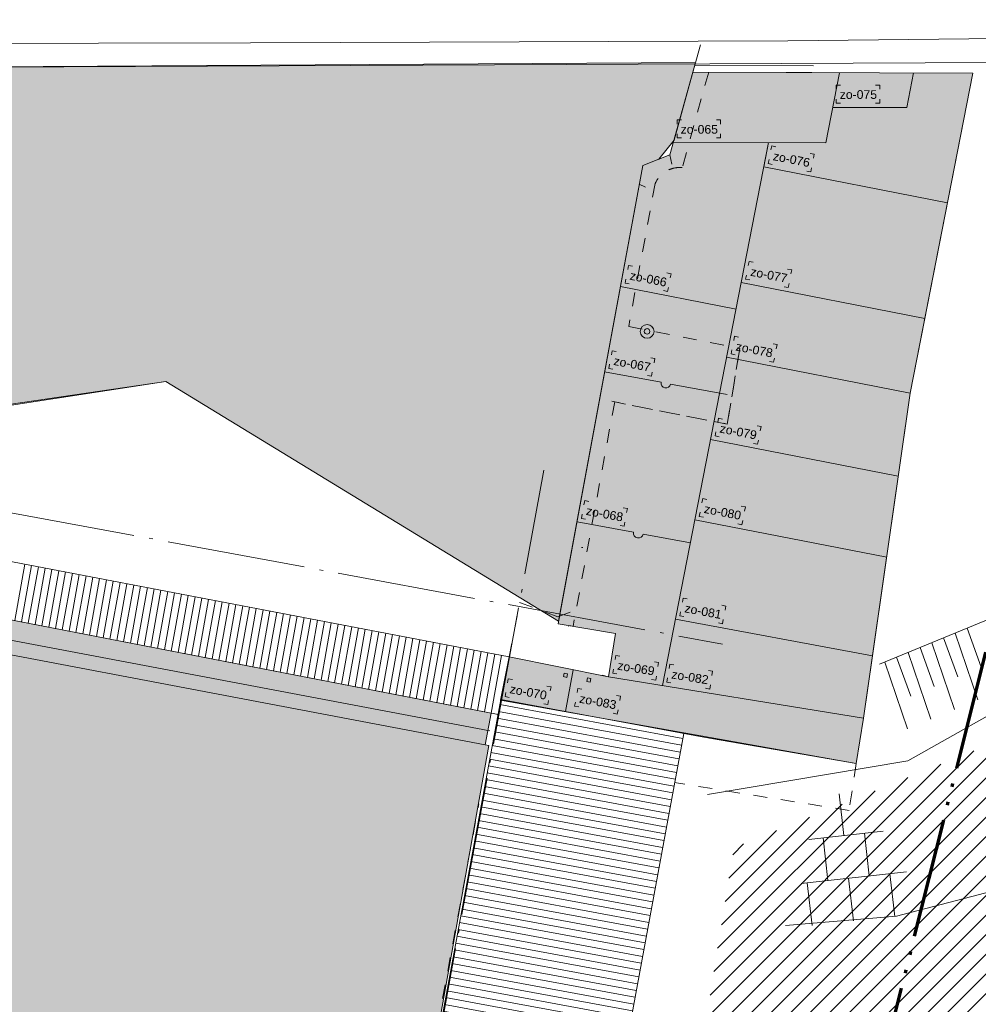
# Model space of a CAD drawing. Extents: x -294884 to 286267, y 0 to 1429765.
# Tile 40 of 178: x 36409 to 43327, y 203110 to 210217. Entities that reach past the tile are written whole.
import ezdxf

# ---------------------------------------------------------------- set-up
doc = ezdxf.new("R2010")
doc.units = 0
doc.header["$MEASUREMENT"] = 0
for name, pattern in [('DASHDOT', [1250, 1000, -112.5, 25, -112.5]), ('DASHED', [200, 100, -100]), ('DIVIDE', [1250, 862.5, -112.5, 25, -112.5, 25, -112.5])]:
    doc.linetypes.add(name, pattern=pattern)
for name, color, linetype in [('A-0030-STRAMIEN', 1, 'Continuous'), ('A-0210-WAND-BU', 8, 'Continuous'), ('A-0306--', 1, 'Continuous'), ('A-0307-TEKST', 7, 'Continuous')]:
    doc.layers.add(name, color=color, linetype=linetype)

# ---------------------------------------------------------------- blocks, each defined once
blk = doc.blocks.new('M-NIEUW_10')
at = {"linetype": 'Continuous', "lineweight": 5}
for color, points in [(111, [(142928.2, 115795.2), (139789.9, 115337.5), (139641.9, 115316.6), (139574.4, 115369.1), (139646.8, 115798.8), (139967.3, 117442.8), (140082.8, 118035.7), (140080, 118057), (146751.4, 118097.8), (146597.7, 117538.9), (146487.7, 117400.1), (146372.3, 117354.7), (145763.3, 114066.8)]), (8, [(147964.2, 113365.7), (146123.4, 113665.5), (146174.9, 113978), (145759.3, 114046.4), (146372.3, 117354.7), (146567.2, 117431.4), (146732.3, 118028.7), (148751.8, 118021.3), (148300.8, 115712), (148027.7, 113817.4)]), (254, [(139728.8, 114217.9), (139774.2, 114471.9), (145276.8, 113402), (145233.2, 113174.5)]), (111, [(145260.2, 113169.4), (144486.1, 108836.8), (138917.9, 109840.1), (139728.8, 114217.9), (145233.2, 113174.5)]), (8, [(146123.4, 113665.5), (147964.2, 113365.7), (147910.4, 113038.8), (145343.2, 113497.5), (145406.2, 113809.3)])]:
    blk.add_hatch(color=color, dxfattribs=at).paths.add_polyline_path(points, flags=0)
at = {"linetype": 'Continuous', "lineweight": 13}
h = blk.add_hatch(dxfattribs=at)
h.set_pattern_fill('arcering', color=1, style=0, pattern_type=0)
h.set_pattern_definition([(45, (0, 0), (-70.71068, 70.71068), [])])
h.paths.add_polyline_path([(158560, 117088.8), (159511.1, 114734.2), (154213.7, 112308.8), (153870, 105918.8), (154650, 100048.8), (155436.6, 94128.8), (152580, 92298.8), (146160, 100378.8), (145262.2, 101508.8), (147028, 112430.6)], flags=0)
at = {"layer": 'A-0210-WAND-BU', "linetype": 'Continuous', "lineweight": 5}
h = blk.add_hatch(dxfattribs=at)
h.set_pattern_fill('_test', color=8, style=0, pattern_type=0)
h.set_pattern_definition([(349.5405, (144963.938, 111435.5), (9.07701, 49.16917), [])])
h.paths.add_polyline_path([(145345.2, 113500.6), (146666.1, 113256.7), (144289.2, 100381.1), (142968.2, 100625)], flags=0)
at = {"color": 1, "linetype": 'DIVIDE', "lineweight": 70}
blk.add_lwpolyline([(46390.7, 100305.9), (50442.1, 98721.3), (72392.4, 92637.8), (77830.2, 91130.7), (78466.9, 91281.4), (118511.6, 84729.6), (161894.4, 81134.1), (145295.8, 99667.1), (151034, 122576.9), (157878.9, 128459.7), (160422, 139922.3), (159403.2, 149352.2), (99198.7, 139182.7), (99843.2, 135366.9), (56711.1, 132050.5), (56814.7, 113020.6)], close=True, dxfattribs=at)
at = {"color": 1, "linetype": 'Continuous', "lineweight": 13}
for points in [[(138053.7, 118407.5), (138050.1, 118227.7), (143538.8, 118240.6), (147418.4, 118256.1)], [(147418.4, 118256.1), (148943.2, 118272), (148961.2, 118459.6)], [(148943.2, 118272), (148926.3, 118097.8), (140119.2, 118057.3)], [(146732.3, 118028.7), (148751.8, 118021.4)], [(146732.3, 118028.7), (147590.5, 118025.6)], [(146732.3, 118028.7), (148751.8, 118021.3)], [(146732.3, 118028.7), (147590.5, 118025.6)], [(146732.3, 118028.7), (147590.5, 118025.6)], [(147789.5, 118024.8), (147690.9, 117519.9)], [(148325.5, 118022.8), (148276.7, 117773)], [(148276.7, 117773), (147740.7, 117775)], [(147278.7, 117521.5), (146513.2, 113602)], [(146592.8, 117524), (147690.9, 117519.9)], [(147278.7, 117521.5), (147244.1, 117344.8), (148569.1, 117086)], [(146210.6, 116482.1), (147043.9, 116319.4)], [(147081.2, 116510.5), (148406.2, 116251.8)], [(146975.8, 115970.7), (148300.8, 115712)], [(145763.3, 114066.8), (142928.2, 115795.2), (141688.1, 115605.4)], [(146860.2, 115378.8), (148215, 115114.2)], [(146746.9, 114798.8), (148131, 114528.5)], [(146606.7, 114080.6), (148027.7, 113817.4)], [(145869.1, 113716.3), (145813.4, 113414.3)], [(146123.4, 113665.5), (147964.2, 113365.7)]]:
    blk.add_lwpolyline(points, dxfattribs=at)
at = {"color": 7, "linetype": 'Continuous', "lineweight": 18}
for points in [[(145759.3, 114046.4), (146372.2, 117354.7), (146567.2, 117431.4), (146786.7, 118225.2)], [(145759.5, 114046.4), (146372.3, 117354.7), (146567.2, 117431.4), (146748.7, 118087.8)], [(148751.8, 118021.3), (148379.9, 116116.8), (148300.8, 115712), (147964.2, 113365.7)], [(146952.8, 115494.6), (146980.9, 115487.7)], [(139845.7, 114872.8), (139774.2, 114471.9), (145325.9, 113392.5)], [(145406.2, 113809.3), (139845.7, 114872.8)], [(145928.4, 114598.1), (145938.8, 114597.2)], [(146174.9, 113978), (145759.5, 114046.4)], [(145832.7, 114030.4), (145849.3, 114035.1)], [(148027.7, 113817.4), (147964.2, 113365.7), (147910.4, 113038.8), (146811.2, 113230.3), (145345.2, 113500.6), (145406.2, 113809.3), (146123.5, 113665.5), (146174.9, 113978)], [(146123.4, 113665.5), (146076.7, 113676.9), (146077.5, 113677.1)]]:
    blk.add_lwpolyline(points, dxfattribs=at)
at = {"color": 111, "linetype": 'Continuous', "lineweight": 13}
for points in [[(145763.3, 114066.8), (146372.3, 117354.7), (146487.7, 117400.1), (146597.7, 117538.9), (146751.4, 118097.8), (140080, 118057), (140082.8, 118035.7), (139967.3, 117442.8), (139646.8, 115798.8), (139574.4, 115369.1), (139641.9, 115316.6), (139789.9, 115337.5), (142928.2, 115795.2)], [(145233.2, 113174.5), (139728.8, 114217.9), (138917.9, 109840.1), (144486.1, 108836.8), (145260.2, 113169.4)]]:
    blk.add_lwpolyline(points, close=True, dxfattribs=at)
at = {"color": 8, "linetype": 'Continuous', "lineweight": 5}
for points in [[(146745.6, 118076.7), (147603.8, 118073.5)], [(141837.7, 114070.7), (141910.3, 114477.9)], [(141886.8, 114061.1), (141959.5, 114468.5)], [(141935.9, 114051.6), (142008.6, 114459.1)], [(141985.1, 114042), (142057.8, 114449.7)], [(142034.2, 114032.5), (142106.9, 114440.3)], [(142083.3, 114022.9), (142156.1, 114430.9)], [(142132.4, 114013.4), (142205.2, 114421.5)], [(142181.5, 114003.8), (142254.4, 114412.1)], [(142230.7, 113994.3), (142303.6, 114402.7)], [(142279.8, 113984.7), (142352.8, 114393.3)], [(142328.9, 113975.2), (142401.9, 114383.9)], [(142378.1, 113965.6), (142451, 114374.5)], [(142427.2, 113956.1), (142500.2, 114365.1)], [(142476.3, 113946.5), (142549.3, 114355.7)], [(142525.5, 113937), (142598.5, 114346.3)], [(142574.6, 113927.4), (142647.7, 114336.9)], [(142623.7, 113917.8), (142696.8, 114327.5)], [(142672.8, 113908.3), (142746, 114318.1)], [(142722, 113898.7), (142795.2, 114308.7)], [(142771.1, 113889.2), (142844.3, 114299.3)], [(142820.3, 113879.6), (142893.5, 114289.9)], [(142869.4, 113870.1), (142942.6, 114280.5)], [(142918.5, 113860.5), (142991.8, 114271.1)], [(142967.7, 113851), (143040.9, 114261.7)], [(143016.8, 113841.4), (143090.1, 114252.3)], [(143065.9, 113831.9), (143139.2, 114242.9)], [(143115, 113822.3), (143188.4, 114233.5)], [(143164.2, 113812.8), (143237.6, 114224.1)], [(143213.3, 113803.2), (143286.8, 114214.7)], [(143262.4, 113793.7), (143335.9, 114205.3)], [(143311.6, 113784.1), (143385.1, 114195.9)], [(143360.7, 113774.6), (143434.2, 114186.5)], [(143409.8, 113765), (143483.3, 114177.1)], [(143459, 113755.5), (143532.5, 114167.7)], [(143508.1, 113745.9), (143581.7, 114158.3)], [(143557.2, 113736.4), (143630.8, 114148.9)], [(143606.4, 113726.8), (143680, 114139.5)], [(143655.4, 113717.2), (143729.2, 114130.1)], [(143704.6, 113707.7), (143778.3, 114120.7)], [(143753.8, 113698.1), (143827.5, 114111.3)], [(143802.8, 113688.6), (143876.6, 114101.9)], [(143852, 113679), (143925.8, 114092.5)], [(143901.2, 113669.5), (143974.9, 114083.1)], [(143950.2, 113659.9), (144024.1, 114073.7)], [(143999.4, 113650.4), (144073.2, 114064.3)], [(144048.5, 113640.8), (144122.4, 114054.9)], [(144097.7, 113631.3), (144171.6, 114045.5)], [(144146.8, 113621.7), (144220.7, 114036.1)], [(144195.9, 113612.2), (144269.9, 114026.7)], [(144245, 113602.6), (144319, 114017.3)], [(144294.2, 113593.1), (144368.2, 114007.9)], [(144343.3, 113583.5), (144417.3, 113998.5)], [(144392.4, 113574), (144466.5, 113989.1)], [(144441.6, 113564.4), (144515.7, 113979.7)], [(144490.7, 113554.9), (144564.8, 113970.2)], [(144539.8, 113545.3), (144614, 113960.9)], [(144589, 113535.8), (144663.2, 113951.5)], [(144638.1, 113526.2), (144712.3, 113942)], [(144687.2, 113516.6), (144761.5, 113932.6)], [(144736.3, 113507.1), (144810.6, 113923.3)], [(144785.5, 113497.5), (144859.8, 113913.8)], [(144834.6, 113488), (144908.9, 113904.5)], [(144883.8, 113478.4), (144958.1, 113895)], [(144932.9, 113468.9), (145007.2, 113885.6)], [(144982, 113459.3), (145056.4, 113876.2)], [(145031.1, 113449.8), (145105.6, 113866.8)], [(145080.3, 113440.2), (145154.7, 113857.4)], [(145129.4, 113430.7), (145203.9, 113848)], [(145178.5, 113421.1), (145253, 113838.6)], [(145227.7, 113411.6), (145302.2, 113829.2)], [(145276.8, 113402), (145351.4, 113819.8)], [(152823.8, 113216.8), (150614.4, 112567.1), (148201.8, 111937.5), (147400, 111869.5)], [(147822.1, 112519), (147788.5, 112820.3)], [(147568.1, 112490.7), (148105.2, 112550.4)], [(147707.3, 112194.3), (147672.9, 112502.4)], [(148005.5, 112227.5), (147971.2, 112535.6)], [(147514.9, 112172.9), (148274.8, 112257.4)], [(147890.6, 111902.8), (147856.3, 112210.9)], [(148188.8, 111936), (148154.5, 112244)], [(147592.5, 111869.5), (147558.3, 112177.7)]]:
    blk.add_lwpolyline(points, dxfattribs=at)
at = {"color": 8, "linetype": 'Continuous', "lineweight": 13}
for points in [[(147964.2, 113365.7), (146123.4, 113665.5), (146174.9, 113978), (145759.3, 114046.4), (146372.3, 117354.7), (146567.2, 117431.4), (146732.3, 118028.7), (148751.8, 118021.3), (148300.8, 115712), (148027.7, 113817.4)], [(145406.2, 113809.3), (145343.2, 113497.5), (147910.4, 113038.8), (147964.2, 113365.7), (146123.4, 113665.5)]]:
    blk.add_lwpolyline(points, close=True, dxfattribs=at)
at = {"color": 1, "linetype": 'DASHED', "lineweight": 13}
for points in [[(146846.4, 118028.3), (146655.5, 117340, 0.324876), (146460, 117224.4), (146269.1, 116194.1), (147070.5, 116034.8), (146980.9, 115487.7), (146168.2, 115649.2), (145867.9, 114028.5)], [(142975.8, 100607), (143672.4, 104417.4, 0.319403), (143899.1, 104560.1), (144484.4, 107867.5), (144341.3, 108197.5), (145187.8, 112748.5)]]:
    blk.add_lwpolyline(points, format="xyb", dxfattribs=at)
for points in [[(146567.2, 117431.4), (146580.7, 117364.2)], [(146345.1, 117220.2), (146391.4, 117199.2)], [(146147.6, 115653.3), (146980.9, 115487.7), (147070.5, 116034.8)], [(145406.2, 113809.3), (145481.9, 114201.7), (145757.5, 114097.7), (145846.9, 114132.1)], [(147910.4, 113038.8), (147860, 112700), (146600.5, 112901.2)]]:
    blk.add_lwpolyline(points, dxfattribs=at)
at = {"color": 9, "linetype": 'Continuous', "lineweight": 13}
for points in [[(153916.2, 117153.8), (152500.7, 115473.1), (149897.3, 114504.8), (148080.3, 113755.9)], [(148813.5, 113735.5), (148711, 114015.7)], [(148643.9, 113665.6), (148541.5, 113946)], [(148625.9, 113980.6), (148789.1, 113498.3)], [(148474.5, 113595.7), (148372.1, 113876.1)], [(148456.5, 113910.8), (148619.7, 113428.6)], [(148117.5, 113771.1), (148280.8, 113288.9)], [(148305, 113526), (148202.7, 113806.3)], [(148287, 113840.9), (148450.3, 113358.7)]]:
    blk.add_lwpolyline(points, dxfattribs=at)
at = {"color": 11, "linetype": 'Continuous', "lineweight": 9}
blk.add_lwpolyline([(146836.9, 112815.9), (148284.4, 113058.9), (149637.4, 113821.6), (156187, 116008.8)], dxfattribs=at)
at = {"color": 1, "linetype": 'Continuous', "lineweight": 13}
for points in [[(146979.1, 115702.2), (146571.2, 115777.8, -0.999342), (146502.3, 115790.5), (146094.4, 115866.1)], [(146714.4, 114632.3), (146372.9, 114695.5, -0.999342), (146304, 114708.2), (145896.1, 114783.8)]]:
    blk.add_lwpolyline(points, format="xyb", dxfattribs=at)
at = {"color": 254, "linetype": 'Continuous', "lineweight": 13}
blk.add_lwpolyline([(145233.2, 113174.5), (145276.8, 113402), (139774.2, 114471.9), (139728.8, 114217.9)], close=True, dxfattribs=at)
at = {"color": 251, "linetype": 'Continuous', "lineweight": 5}
for points in [[(139747, 114320.2), (145266.9, 113275.7)], [(139728.8, 114217.9), (145233.2, 113174.5)]]:
    blk.add_lwpolyline(points, dxfattribs=at)
at = {"color": 1, "linetype": 'Continuous', "lineweight": 13}
for points in [[(145803, 113690.5), (145827.5, 113685.6), (145822.6, 113661.1), (145798.1, 113666)], [(145972.3, 113656.6), (145996.8, 113651.6), (145991.8, 113627.1), (145967.3, 113632.1)]]:
    blk.add_lwpolyline(points, close=True, dxfattribs=at)
for radius in [50, 20]:
    blk.add_circle((146401.8, 116157.9), radius, dxfattribs=at)
at = {"layer": 'A-0030-STRAMIEN', "color": 1, "linetype": 'DASHDOT', "lineweight": 13}
for points in [[(134339.9, 116229.1), (146947.3, 113900.4)], [(141887.1, 94740.8), (145657.8, 115155.5)]]:
    blk.add_lwpolyline(points, dxfattribs=at)
at = {"layer": 'A-0210-WAND-BU', "color": 7, "linetype": 'Continuous', "lineweight": 18}
for points in [[(145345.2, 113500.6), (142968.2, 100625)], [(146666.1, 113256.7), (144289.2, 100381.1)]]:
    blk.add_lwpolyline(points, dxfattribs=at)
at = {"layer": 'A-0306--', "color": 1, "linetype": 'Continuous', "lineweight": 13}
for points in [[(147797.4, 117935), (147767.4, 117935), (147767.4, 117905)], [(148050.7, 117935), (148080.7, 117935), (148080.7, 117905)], [(147797.4, 117805), (147767.4, 117805), (147767.4, 117835)], [(148050.7, 117805), (148080.7, 117805), (148080.7, 117835)], [(146649.4, 117684), (146619.4, 117684), (146619.4, 117654)], [(146902.8, 117684), (146932.8, 117684), (146932.8, 117654)], [(146649.4, 117554), (146619.4, 117554), (146619.4, 117584)], [(146902.8, 117554), (146932.8, 117554), (146932.8, 117584)], [(147330.4, 117491), (147301, 117496.7), (147295.2, 117467.3)], [(147305.5, 117363.4), (147276.1, 117369.1), (147281.8, 117398.6)], [(147579.1, 117442.4), (147608.5, 117436.6), (147602.8, 117407.2)], [(147554.2, 117314.8), (147583.6, 117309.1), (147589.3, 117338.5)], [(146296.9, 116628.3), (146267.4, 116634), (146261.7, 116604.6)], [(147167.5, 116656.7), (147138.1, 116662.5), (147132.3, 116633)], [(146545.5, 116579.7), (146575, 116574), (146569.2, 116544.5)], [(147142.6, 116529.1), (147113.1, 116534.9), (147118.9, 116564.3)], [(147416.2, 116608.2), (147445.6, 116602.4), (147439.8, 116573)], [(146272, 116500.7), (146242.5, 116506.4), (146248.2, 116535.9)], [(146520.6, 116452.1), (146550, 116446.4), (146555.8, 116475.8)], [(147391.2, 116480.6), (147420.7, 116474.8), (147426.4, 116504.3)], [(147062.1, 116116.9), (147032.7, 116122.7), (147026.9, 116093.2)], [(147310.8, 116068.4), (147340.2, 116062.6), (147334.4, 116033.2)], [(146179.3, 116013.1), (146149.8, 116018.5), (146144.3, 115989)], [(147037.2, 115989.3), (147007.7, 115995.1), (147013.5, 116024.5)], [(146155.6, 115885.2), (146126.1, 115890.7), (146131.6, 115920.2)], [(146428.4, 115966.9), (146457.9, 115961.4), (146452.4, 115931.9)], [(147285.8, 115940.8), (147315.2, 115935), (147321, 115964.5)], [(146404.7, 115839.1), (146434.2, 115833.6), (146439.7, 115863.1)], [(146946.5, 115524.9), (146917, 115530.7), (146911.3, 115501.2)], [(147195.1, 115476.4), (147224.6, 115470.6), (147218.8, 115441.2)], [(146921.6, 115397.3), (146892.1, 115403.1), (146897.9, 115432.5)], [(147170.2, 115348.8), (147199.7, 115343), (147205.4, 115372.5)], [(145981, 114930.8), (145951.5, 114936.3), (145946, 114906.8)], [(146833.2, 114944.9), (146803.8, 114950.7), (146798, 114921.2)], [(145957.3, 114803), (145927.8, 114808.5), (145933.2, 114838)], [(146230.1, 114884.7), (146259.6, 114879.2), (146254.1, 114849.7)], [(146808.3, 114817.3), (146778.8, 114823.1), (146784.6, 114852.5)], [(147081.9, 114896.4), (147111.3, 114890.6), (147105.6, 114861.2)], [(146206.4, 114756.8), (146235.9, 114751.4), (146241.3, 114780.9)], [(147056.9, 114768.8), (147086.4, 114763), (147092.1, 114792.5)], [(146691.5, 114227.6), (146662, 114233.1), (146656.6, 114203.6)], [(146667.9, 114099.8), (146638.4, 114105.2), (146643.8, 114134.7)], [(146940.7, 114181.5), (146970.2, 114176), (146964.7, 114146.5)], [(146917, 114053.6), (146946.5, 114048.2), (146951.9, 114077.7)], [(146205.1, 113814.3), (146175.5, 113819.1), (146170.7, 113789.5)], [(146455.2, 113773.5), (146484.8, 113768.7), (146479.9, 113739.1)], [(146184.2, 113686), (146154.6, 113690.8), (146159.4, 113720.4)], [(146594.9, 113750.8), (146565.2, 113755.6), (146560.4, 113726)], [(146844.9, 113710.1), (146874.5, 113705.2), (146869.7, 113675.6)], [(145429.9, 113644.4), (145400.4, 113649.9), (145395, 113620.4)], [(146434.2, 113645.2), (146463.9, 113640.4), (146468.7, 113670)], [(146574, 113622.5), (146544.3, 113627.3), (146549.2, 113656.9)], [(145679.1, 113598.5), (145708.6, 113593), (145703.2, 113563.5)], [(145931.9, 113575.5), (145902.4, 113580.9), (145897, 113551.4)], [(146824, 113581.8), (146853.6, 113576.9), (146858.4, 113606.5)], [(145406.4, 113516.6), (145376.9, 113522), (145382.3, 113551.5)], [(145655.5, 113470.6), (145685, 113465.2), (145690.4, 113494.7)], [(146181.1, 113529.5), (146210.6, 113524.1), (146205.1, 113494.6)], [(145908.3, 113447.6), (145878.8, 113453), (145884.3, 113482.5)], [(146157.5, 113401.7), (146187, 113396.2), (146192.4, 113425.7)]]:
    blk.add_lwpolyline(points, dxfattribs=at)
at = {"layer": 'A-0307-TEKST', "color": 7, "linetype": 'Continuous', "char_height": 63, "attachment_point": 7, "line_spacing_factor": 1.333333}
for s, insert in [('{\\fArial|b0|i0|c12|p0;zo-075}', (147792.2, 117835)), ('{\\fArial|b0|i0|c12|p0;zo-065}', (146644.2, 117584))]:
    blk.add_mtext(s, dxfattribs=dict(at, insert=insert))
for s, insert, rotation in [('{\\fArial|b0|i0|c12|p0;zo-076}', (147306.2, 117393.8), 348.94972), ('{\\fArial|b0|i0|c12|p0;zo-066}', (146272.6, 116531.1), 348.95051), ('{\\fArial|b0|i0|c12|p0;zo-077}', (147143.2, 116559.6), 348.94972), ('{\\fArial|b0|i0|c12|p0;zo-078}', (147037.8, 116019.8), 348.95004), ('{\\fArial|b0|i0|c12|p0;zo-067}', (146156, 115915.7), 349.49952), ('{\\fArial|b0|i0|c12|p0;zo-079}', (146922.2, 115427.8), 348.95004), ('{\\fArial|b0|i0|c12|p0;zo-068}', (145957.6, 114833.5), 349.49846), ('{\\fArial|b0|i0|c12|p0;zo-080}', (146809, 114847.8), 348.94996), ('{\\fArial|b0|i0|c12|p0;zo-081}', (146668.2, 114130.2), 349.50627), ('{\\fArial|b0|i0|c12|p0;zo-069}', (146183.9, 113716.4), 350.74925), ('{\\fArial|b0|i0|c12|p0;zo-082}', (146573.7, 113652.9), 350.74972), ('{\\fArial|b0|i0|c12|p0;zo-070}', (145406.7, 113547), 349.55426), ('{\\fArial|b0|i0|c12|p0;zo-083}', (145908.7, 113478), 349.55426)]:
    blk.add_mtext(s, dxfattribs=dict(at, insert=insert, rotation=rotation))

msp = doc.modelspace()

# ---------------------------------------------------------------- block references
msp.add_blockref('M-NIEUW_10', (-105465, 91809))

doc.saveas('drawing.dxf')
